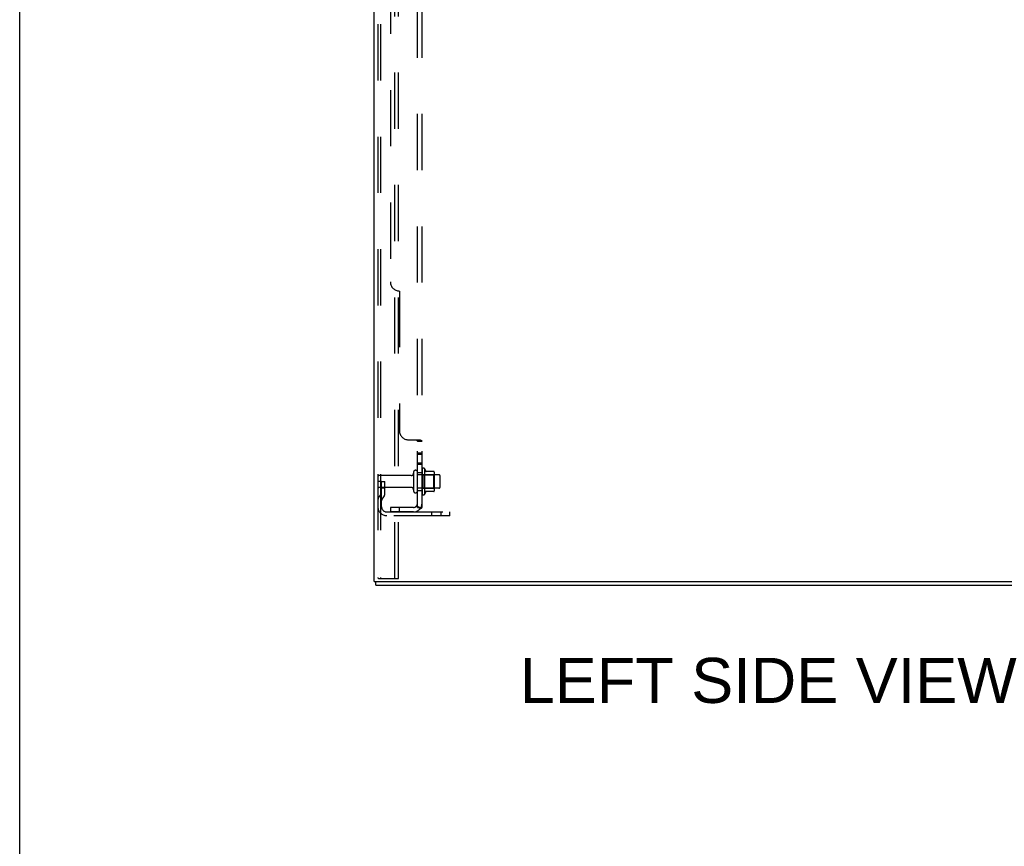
# Model space of a CAD drawing. Header units: inches. Extents: x 0 to 283, y 0 to 183.
# Tile 1 of 256: x 0 to 27, y 46 to 69. Entities that reach past the tile are written whole.
import ezdxf

# ---------------------------------------------------------------- set-up
doc = ezdxf.new("R2010")
doc.units = ezdxf.units.IN
doc.header["$LTSCALE"] = 15.583333
doc.header["$MEASUREMENT"] = 0
doc.linetypes.add('HIDDEN', pattern=[0.2, 0.1, -0.1])
doc.layers.get('0').update_dxf_attribs({"linetype": 'CONTINUOUS'})
for name, color, linetype in [('DEFAULT_2', 8, 'HIDDEN'), ('DIMENSIONS', 7, 'CONTINUOUS'), ('SUBPANEL', 7, 'CONTINUOUS')]:
    doc.layers.add(name, color=color, linetype=linetype)
doc.styles.get("Standard").update_dxf_attribs({"font": 'arial.ttf'})

msp = doc.modelspace()

# ---------------------------------------------------------------- linework, layer by layer
at = {"color": 7, "linetype": 'Continuous'}
for p, q in [((0, 0), (0, 183.333)), ((9.875, 53.072), (9.875, 53.176)), ((9.875, 53.072), (33.771, 53.072))]:
    msp.add_line(p, q, dxfattribs=at)
at = {"color": 3, "linetype": 'Continuous'}
for q in [(9.823, 131.36), (33.823, 53.176)]:
    msp.add_line((9.823, 53.176), q, dxfattribs=at)
at = {"layer": 'DEFAULT_2', "color": 8, "linetype": 'HIDDEN'}
for p, q in [((9.927, 130.955), (9.927, 53.289)), ((10, 130.955), (10, 53.289)), ((10.398, 53.259), (10.398, 130.985)), ((10.502, 53.259), (10.502, 130.985)), ((11.152, 56.281), (11.152, 55.613)), ((11.222, 56.303), (11.222, 55.591)), ((11.477, 56.224), (11.25, 56.224)), ((10.854, 56.112), (9.957, 56.112)), ((10.917, 56.204), (10.917, 55.689)), ((11.027, 55.689), (11.027, 56.204)), ((11.622, 56.134), (11.027, 56.134)), ((11.172, 56.13), (11.152, 56.15)), ((11.172, 56.13), (11.468, 56.13)), ((11.172, 56.13), (11.172, 55.763)), ((11.468, 56.13), (11.488, 56.15)), ((11.468, 56.13), (11.468, 55.763)), ((11.488, 56.203), (11.488, 55.691)), ((11.652, 55.789), (11.652, 56.104)), ((10.031, 55.947), (9.927, 55.947)), ((10.854, 55.782), (9.957, 55.782)), ((10.017, 55.606), (10.017, 55.947)), ((10.017, 55.772), (10.121, 55.772)), ((10.031, 55.947), (10.121, 55.947)), ((10.031, 55.246), (10.031, 55.947)), ((10.121, 55.606), (10.121, 55.947)), ((11.622, 55.759), (11.027, 55.759)), ((11.172, 55.763), (11.152, 55.743)), ((11.172, 55.763), (11.468, 55.763)), ((11.468, 55.763), (11.488, 55.743)), ((10.015, 55.601), (9.966, 55.533)), ((10.099, 55.54), (10.05, 55.472)), ((11.477, 55.669), (11.25, 55.669)), ((10.173, 55.103), (11.927, 55.103)), ((11.927, 54.999), (10.173, 54.999)), ((11.424, 54.999), (11.424, 55.103)), ((11.68, 54.999), (11.68, 55.103)), ((11.927, 54.999), (11.927, 55.103)), ((9.948, 53.259), (10.021, 53.259)), ((10.021, 53.259), (10.502, 53.259))]:
    msp.add_line(p, q, dxfattribs=at)
for points in [[(9.927, 53.289), (9.928, 53.281), (9.93, 53.274), (9.933, 53.268), (9.937, 53.264), (9.942, 53.261), (9.948, 53.259)], [(10, 53.289), (10.001, 53.281), (10.003, 53.274), (10.006, 53.268), (10.011, 53.264), (10.016, 53.261), (10.021, 53.259)]]:
    msp.add_lwpolyline(points, dxfattribs=at)
for centre, radius, start, end in [((10.972, 56.204), 0.055, 0, 180), ((11.19, 56.281), 0.0384, 34.4497, 180), ((10.622, 55.947), 0.698, 23.9679, 30.6631), ((11.268, 56.234), 0.01, 203.9679, 270), ((11.477, 56.214), 0.01, 5.1938, 90), ((9.957, 56.082), 0.03, 90, 180), ((10.854, 56.174), 0.0625, 270, 360), ((11.347, 56.203), 0.141, 0, 5.2081), ((11.622, 56.104), 0.03, 0, 90), ((9.957, 55.812), 0.03, 180, 270), ((10.854, 55.719), 0.0625, 0, 90), ((10.972, 55.689), 0.055, 180, 360), ((11.477, 55.679), 0.01, 270, 354.8062), ((11.347, 55.691), 0.141, 354.7919, 360), ((11.622, 55.789), 0.03, 270, 360), ((10.135, 55.411), 0.208, 144.2461, 180), ((10.007, 55.606), 0.01, 324.2461, 360), ((10.135, 55.411), 0.104, 144.2461, 180), ((10.007, 55.606), 0.114, 324.2461, 360), ((11.19, 55.613), 0.0384, 180, 325.5503), ((10.622, 55.947), 0.698, 329.3369, 336.0321), ((11.268, 55.659), 0.01, 90, 156.0321), ((10.173, 55.246), 0.246, 180, 270), ((10.173, 55.246), 0.142, 180, 270)]:
    msp.add_arc(centre, radius, start, end, dxfattribs=at)
at = {"layer": 'SUBPANEL', "color": 8, "linetype": 'HIDDEN'}
for p, q in [((11.027, 55.228), (11.027, 122.916)), ((11.152, 55.228), (11.152, 122.916)), ((10.277, 116.666), (10.277, 61.478)), ((10.527, 61.228), (10.527, 57.353)), ((10.777, 57.103), (11.098, 57.103)), ((11.027, 57.069), (11.027, 57.068)), ((11.027, 57.068), (11.152, 57.068)), ((11.1, 57.101), (11.103, 57.1)), ((11.125, 57.09), (11.129, 57.088)), ((11.129, 57.088), (11.132, 57.086)), ((11.027, 56.743), (11.152, 56.743)), ((11.027, 56.706), (11.152, 56.706)), ((11.027, 56.462), (11.152, 56.462)), ((11.027, 56.425), (11.152, 56.425)), ((11.027, 56.197), (11.152, 56.197)), ((11.027, 55.697), (11.152, 55.697)), ((10.915, 55.228), (10.277, 55.228)), ((10.277, 55.228), (10.277, 55.103)), ((10.527, 55.103), (10.527, 55.228)), ((11.098, 55.19), (11.001, 55.269)), ((11.026, 55.249), (11.027, 55.248)), ((11.027, 55.228), (11.152, 55.228)), ((10.915, 55.103), (10.277, 55.103))]:
    msp.add_line(p, q, dxfattribs=at)
for points in [[(11.001, 57.103), (11.001, 57.101), (11.001, 57.1), (11.001, 57.098), (11.001, 57.096), (11.001, 57.095), (11.002, 57.093), (11.003, 57.092), (11.004, 57.09), (11.006, 57.089), (11.007, 57.087), (11.009, 57.086), (11.01, 57.085), (11.012, 57.083), (11.016, 57.081)], [(11.001, 57.103), (11.001, 57.101), (11.001, 57.1), (11.001, 57.098), (11.001, 57.096), (11.001, 57.095), (11.002, 57.093), (11.003, 57.092), (11.004, 57.09), (11.006, 57.089), (11.007, 57.087), (11.009, 57.086)], [(11.016, 57.081), (11.018, 57.079), (11.02, 57.078), (11.022, 57.077), (11.023, 57.075), (11.024, 57.074), (11.025, 57.072), (11.026, 57.071), (11.027, 57.069), (11.027, 57.068)], [(11.02, 57.078), (11.022, 57.077), (11.023, 57.075), (11.024, 57.074), (11.025, 57.072), (11.026, 57.071)], [(11.098, 57.103), (11.1, 57.101), (11.103, 57.1), (11.106, 57.098), (11.109, 57.096), (11.113, 57.095), (11.117, 57.093), (11.125, 57.09)], [(11.132, 57.086), (11.136, 57.085), (11.139, 57.083), (11.142, 57.081), (11.145, 57.079), (11.147, 57.077), (11.149, 57.075), (11.15, 57.073), (11.151, 57.071), (11.152, 57.069), (11.152, 57.068)], [(11.142, 57.081), (11.145, 57.079), (11.147, 57.077)], [(11.149, 57.075), (11.15, 57.073), (11.151, 57.071), (11.152, 57.069), (11.152, 57.068)], [(11.001, 55.269), (11.001, 55.268), (11.001, 55.268), (11.001, 55.267), (11.001, 55.266), (11.001, 55.265), (11.002, 55.264), (11.003, 55.262), (11.004, 55.261), (11.006, 55.259), (11.007, 55.257), (11.009, 55.256), (11.012, 55.252)], [(11.012, 55.252), (11.014, 55.25), (11.016, 55.248), (11.018, 55.245), (11.02, 55.243), (11.022, 55.241), (11.023, 55.238), (11.024, 55.236), (11.025, 55.234), (11.026, 55.232), (11.027, 55.23), (11.027, 55.228)], [(11.086, 55.228), (11.086, 55.228), (11.086, 55.228), (11.086, 55.228), (11.086, 55.228), (11.086, 55.228), (11.085, 55.228), (11.084, 55.228), (11.084, 55.228), (11.083, 55.229), (11.083, 55.229), (11.082, 55.229), (11.081, 55.229), (11.08, 55.229), (11.08, 55.229), (11.079, 55.229), (11.078, 55.23), (11.077, 55.23), (11.077, 55.23), (11.076, 55.23), (11.075, 55.23), (11.074, 55.23), (11.073, 55.231), (11.073, 55.231), (11.072, 55.231), (11.071, 55.231), (11.07, 55.231), (11.069, 55.232), (11.068, 55.232), (11.067, 55.232), (11.066, 55.232), (11.066, 55.233), (11.065, 55.233), (11.064, 55.233), (11.063, 55.234), (11.062, 55.234), (11.061, 55.234), (11.06, 55.234), (11.059, 55.235), (11.058, 55.235), (11.057, 55.235), (11.056, 55.236), (11.055, 55.236), (11.054, 55.237), (11.053, 55.237), (11.052, 55.237), (11.051, 55.238), (11.05, 55.238), (11.048, 55.239), (11.047, 55.239), (11.046, 55.239), (11.045, 55.24), (11.044, 55.24), (11.043, 55.241), (11.042, 55.241), (11.041, 55.242), (11.04, 55.242), (11.039, 55.242), (11.038, 55.243), (11.038, 55.243), (11.037, 55.244), (11.036, 55.244), (11.035, 55.245), (11.034, 55.245), (11.033, 55.245), (11.032, 55.246), (11.032, 55.246), (11.031, 55.247), (11.03, 55.247), (11.029, 55.247), (11.029, 55.248), (11.028, 55.248), (11.027, 55.248), (11.027, 55.249), (11.026, 55.249), (11.025, 55.25), (11.025, 55.25), (11.024, 55.25), (11.024, 55.251), (11.023, 55.251), (11.023, 55.251)], [(11.023, 55.251), (11.023, 55.251), (11.023, 55.251), (11.023, 55.251), (11.023, 55.251), (11.023, 55.251), (11.023, 55.251), (11.023, 55.251), (11.024, 55.25), (11.024, 55.25), (11.025, 55.25), (11.025, 55.249), (11.026, 55.249), (11.026, 55.249)], [(11.083, 55.228), (11.084, 55.228), (11.084, 55.228), (11.085, 55.228), (11.085, 55.228), (11.086, 55.228), (11.086, 55.228), (11.086, 55.228), (11.086, 55.228)], [(11.098, 55.19), (11.1, 55.192), (11.103, 55.194), (11.106, 55.197), (11.109, 55.199), (11.113, 55.201), (11.117, 55.203), (11.121, 55.204)], [(11.121, 55.204), (11.129, 55.208), (11.132, 55.21), (11.136, 55.211), (11.139, 55.213), (11.142, 55.215), (11.145, 55.217), (11.147, 55.219), (11.149, 55.221), (11.15, 55.223), (11.151, 55.225), (11.152, 55.227), (11.152, 55.228)]]:
    msp.add_lwpolyline(points, dxfattribs=at)
for centre, radius, start, end in [((10.527, 61.478), 0.25, 180, 270), ((10.777, 57.353), 0.25, 180, 270), ((10.915, 55.34), 0.237, 270, 360), ((10.915, 55.34), 0.112, 270, 360)]:
    msp.add_arc(centre, radius, start, end, dxfattribs=at)

# ---------------------------------------------------------------- texts
at = {"layer": 'DIMENSIONS', "color": 2, "linetype": 'Continuous', "insert": (20.748, 51.058), "char_height": 1.25, "width": 13.74535, "attachment_point": 2, "line_spacing_factor": 0.9}
msp.add_mtext('LEFT SIDE VIEW', dxfattribs=at)

doc.saveas('drawing.dxf')
